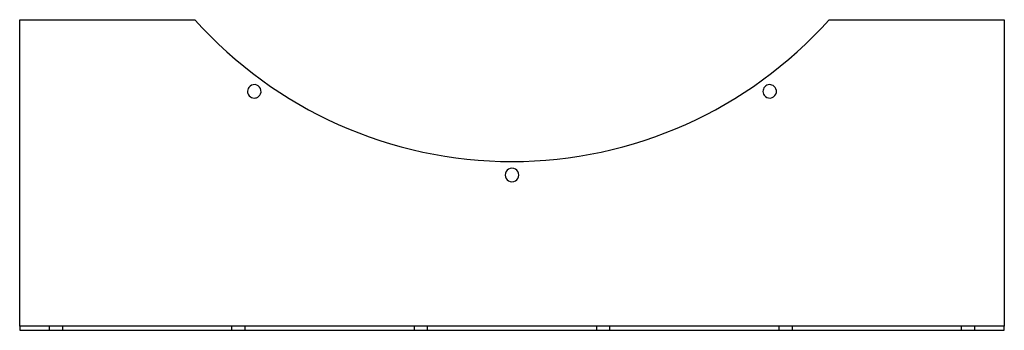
# Model space of a CAD drawing. Header units: millimetres. Extents: x -475 to 475, y -150 to 150.
import ezdxf

# ---------------------------------------------------------------- set-up
doc = ezdxf.new("R2010")
doc.units = ezdxf.units.MM
doc.layers.add('HIDDEN', color=7, linetype='Continuous')
doc.layers.add('THICK', color=7, linetype='Continuous')

msp = doc.modelspace()

# ---------------------------------------------------------------- linework, layer by layer
at = {"layer": 'HIDDEN'}
for p, q in [((-475, 150), (-475, 150)), ((-305.89, 150), (-305.89, 150)), ((305.89, 150), (305.89, 150)), ((475, 150), (475, 150)), ((-475, -146), (-475, -146)), ((-475, -150), (-475, -150)), ((-446.5, -146), (-446.5, -150)), ((-433.5, -150), (-433.5, -146)), ((-270.5, -146), (-270.5, -150)), ((-257.5, -150), (-257.5, -146)), ((-94.5, -146), (-94.5, -150)), ((-81.5, -150), (-81.5, -146)), ((81.5, -146), (81.5, -150)), ((94.5, -150), (94.5, -146)), ((257.5, -146), (257.5, -150)), ((270.5, -150), (270.5, -146)), ((433.5, -146), (433.5, -150)), ((446.5, -150), (446.5, -146)), ((475, -146), (475, -146)), ((475, -150), (475, -150))]:
    msp.add_line(p, q, dxfattribs=at)
at = {"layer": 'THICK'}
for p, q in [((-475, -146), (-475, 150)), ((-475, 150), (-305.89, 150)), ((305.89, 150), (475, 150)), ((475, 150), (475, -146)), ((-475, -146), (-475, -150)), ((475, -146), (-475, -146)), ((-475, -150), (475, -150)), ((475, -150), (475, -146))]:
    msp.add_line(p, q, dxfattribs=at)
for centre, radius, start, end in [((0, 423), 410, 221.74786, 318.25218), ((-248.63, 80.79), 6.5, 323.99997, 143.99999), ((248.63, 80.79), 6.5, 36.00003, 216.00001), ((-248.63, 80.79), 6.5, 143.99999, 323.99997), ((248.63, 80.79), 6.5, 216.00001, 36.00003), ((0, 0), 6.5, 0, 180.00002), ((0, 0), 6.5, 179.99998, 0)]:
    msp.add_arc(centre, radius, start, end, dxfattribs=at)

doc.saveas('drawing.dxf')
